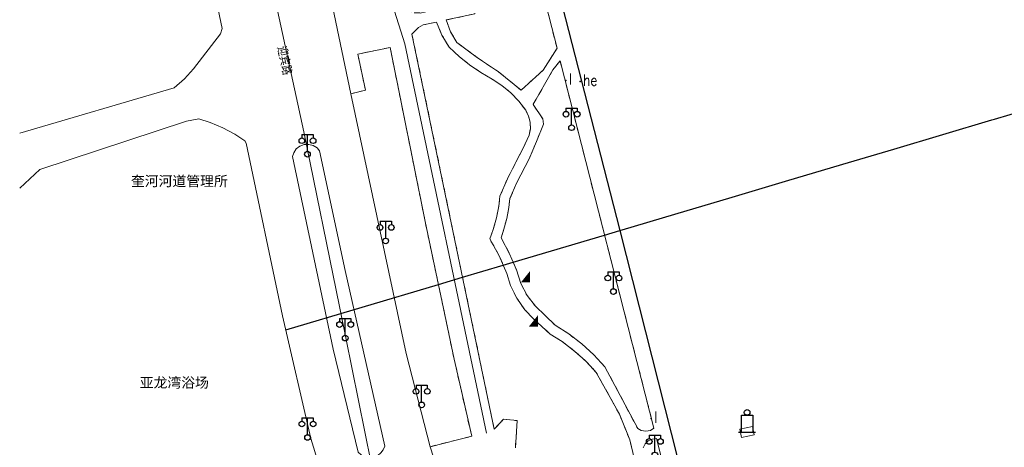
# Model space of a CAD drawing. Extents: x 39508475 to 39522402, y 3783947 to 3795549.
# Tile 150 of 256: x 39517750 to 39517925, y 3791075 to 3791151. Entities that reach past the tile are written whole.
import ezdxf
from ezdxf.enums import TextEntityAlignment as Align

# ---------------------------------------------------------------- set-up
doc = ezdxf.new("R2010")
doc.units = 0
doc.header["$PDSIZE"] = 0.2
doc.linetypes.add('X6', pattern=[2, 1, -1])
doc.layers.get('0').update_dxf_attribs({"linetype": 'CONTINUOUS'})
for name, color, linetype in [('DLSS', 4, 'CONTINUOUS'), ('JCDL_DMD', 30, 'CONTINUOUS'), ('JCDL_DMX_F', 30, 'CONTINUOUS'), ('JCDL_JMDD_F', 231, 'CONTINUOUS'), ('JCDL_JMDX_F', 231, 'CONTINUOUS'), ('JCDL_ZBM', 3, 'CONTINUOUS'), ('SXSS', 5, 'CONTINUOUS'), ('zdh', 7, 'CONTINUOUS'), ('断面线', 2, 'CONTINUOUS')]:
    doc.layers.add(name, color=color, linetype=linetype)
for name, color, linetype, lineweight in [('JCDL_ZBX', 3, 'CONTINUOUS', 0), ('TEXT1_ZJ', 7, 'CONTINUOUS', 0), ('TEXTL_ZJ', 7, 'CONTINUOUS', 0)]:
    doc.layers.add(name, color=color, linetype=linetype, lineweight=lineweight)
doc.styles.add('HT', font='simhei.ttf')
doc.styles.add('HZ', font='rs', dxfattribs={"width": 0.8, "bigfont": 'hztxt'})
doc.linetypes.add('10422', pattern='A,2,[150,AAA.SHX,S=1,R=0,X=0,Y=1],2,[177,AAA.SHX,S=1,R=0,X=0,Y=0.8],1e-09', length=4)
doc.linetypes.add('X35', pattern='A,2,[150,AAA.SHX,S=1,R=0,X=0,Y=1],2,[177,AAA.SHX,S=1,R=0,X=0,Y=0.8],1e-09', length=4)
doc.linetypes.add('X49', pattern='A,0,[5,symbolt.shx,S=1,R=0,X=0,Y=0],-10', length=10)
doc.linetypes.add('X7', pattern='A,6,-1.333,[149,symbolx.shx,S=0.25,R=0,X=0,Y=0],-1.333,[149,symbolx.shx,S=0.25,R=0,X=0,Y=0],-1.333', length=9.999)

# ---------------------------------------------------------------- blocks, each defined once
blk = doc.blocks.new('3521000')
at = {"color": 0}
for p, q in [((-1, 3.5), (1, 3.5)), ((0, 0.5), (0, 3.5))]:
    blk.add_line(p, q, dxfattribs=at)
at = {"color": 0, "linetype": 'Continuous', "flags": 128}
for points in [[(-1, 3.5), (-1, 2.9)], [(1, 3.5), (1, 2.9)]]:
    blk.add_lwpolyline(points, dxfattribs=at)
at = {"color": 0}
for centre in [(-1, 2.4), (1, 2.4), (0, 0)]:
    blk.add_circle(centre, 0.5, dxfattribs=at)
blk = doc.blocks.new('3613000')
at = {"color": 0}
for p, q in [((-1, 3), (1, 3)), ((-1, 0), (-1, 3)), ((1, 3), (1, 0)), ((-1.5, 0), (1.5, 0))]:
    blk.add_line(p, q, dxfattribs=at)
blk.add_circle((0, 3.5), 0.5, dxfattribs=at)
blk = doc.blocks.new('8622000')
at = {"linetype": 'Continuous'}
blk.add_hatch(color=0, dxfattribs=at).paths.add_polyline_path([(0.8, 2), (-0.8, 0), (0.8, 0)])

msp = doc.modelspace()

# ---------------------------------------------------------------- linework, layer by layer
at = {"layer": 'DLSS', "linetype": 'Continuous', "lineweight": 20}
for points in [[(39517764.87855, 3791250), (39517785.944, 3791149.84199)], [(39517793.266, 3791212.873), (39517794.57501, 3791206.24401), (39517808.76899, 3791138.266), (39517818.609, 3791092.121), (39517822.856, 3791075.565), (39517824.07401, 3791071.873), (39517829.507, 3791055.404), (39517834.828, 3791041.781), (39517853.094, 3791008.099), (39517858.69594, 3790999.99997)], [(39517750, 3791131.2775), (39517777.452, 3791139.33001), (39517779.26368, 3791140.91849), (39517780.87601, 3791142.70899), (39517785.65856, 3791148.88972), (39517785.944, 3791149.84199)], [(39517789.97099, 3791129.905), (39517788.21871, 3791131.06461), (39517786.05917, 3791132.22409), (39517783.79777, 3791133.16966), (39517781.793, 3791133.79899), (39517779.63799, 3791133.37701), (39517753.557, 3791124.821), (39517750, 3791121.48226)], [(39517830.25901, 3791007.14301), (39517821.348, 3791023.64401), (39517815.023, 3791037.676), (39517811.234, 3791047.183), (39517808.966, 3791053.24601), (39517801.708, 3791077.041), (39517796.652, 3791098.837), (39517790.202, 3791129.503), (39517789.97099, 3791129.905)]]:
    msp.add_lwpolyline(points, dxfattribs=at)
at = {"layer": 'DLSS', "linetype": 'X7', "lineweight": 0}
msp.add_lwpolyline([(39517774.84089, 3791250), (39517781.23101, 3791219.19962), (39517791.66429, 3791171.94301), (39517800.4444, 3791131.51368), (39517806.77249, 3791100.48559), (39517812.38772, 3791072.61749), (39517824.78529, 3791038.57668), (39517844.20494, 3791003.02512), (39517846.22996, 3791000)], dxfattribs=at)
at = {"layer": 'DLSS', "linetype": 'X6', "lineweight": 0}
for points in [[(39517825.712, 3791151.36899), (39517826.48949, 3791149.28724), (39517827.63, 3791147.38), (39517831.25621, 3791144.65869), (39517835.024, 3791142.13699), (39517839.023, 3791138.892), (39517842.91099, 3791142.45299), (39517845.396, 3791146.344), (39517841.034, 3791163.41801), (39517840.68441, 3791163.95788), (39517840.11501, 3791164.25699), (39517824.353, 3791164.80999), (39517816.735, 3791163.226), (39517818.71099, 3791153.22001), (39517820.05699, 3791152.637), (39517821.11701, 3791152.611), (39517830.376, 3791154.567), (39517830.82699, 3791152.46999), (39517825.712, 3791151.36899)], [(39517859.16442, 3791073.29253), (39517858.292, 3791076.77099), (39517856.453, 3791081.368), (39517852.36001, 3791088.768), (39517850.68341, 3791090.56902), (39517848.55959, 3791092.49998), (39517846.27648, 3791094.23967), (39517844.202, 3791095.563), (39517841.207, 3791098.284), (39517839.67956, 3791099.90518), (39517838.24343, 3791101.95804), (39517837.13762, 3791104.2061), (39517836.454, 3791106.32599), (39517835.14023, 3791109.48638), (39517833.458, 3791112.467), (39517834.06014, 3791114.14334), (39517834.63543, 3791116.2018), (39517835.04439, 3791118.29964), (39517835.258, 3791120.06799), (39517836.56982, 3791123.13208), (39517839.31203, 3791128.48325), (39517840.452, 3791130.909), (39517840.67266, 3791132.03885), (39517840.63735, 3791133.18947), (39517840.3507, 3791134.30436), (39517839.824, 3791135.32799), (39517838.59011, 3791136.95148), (39517837.17891, 3791138.42338), (39517835.61132, 3791139.72747), (39517833.905, 3791140.84401), (39517831.84276, 3791142.05791), (39517829.87092, 3791143.41364), (39517827.99499, 3791144.89924), (39517826.228, 3791146.51299), (39517824.96368, 3791148.68187), (39517824, 3791151), (39517821.643, 3791150.50201), (39517820.77, 3791150.011), (39517819.63999, 3791148.877), (39517834.23999, 3791078.662), (39517835.906, 3791080.426), (39517838.295, 3791080.19699), (39517837.994, 3791075.333)], [(39517822.856, 3791075.565), (39517830.239, 3791077.402), (39517827.127, 3791091.101), (39517821.97501, 3791115.55599), (39517815.766, 3791146.47401), (39517810.02499, 3791145.321), (39517811.374, 3791138.895), (39517808.76899, 3791138.266)], [(39517845.93699, 3791144.096), (39517844.65, 3791142.50001), (39517841.152, 3791136.36201), (39517842.84451, 3791133.81302), (39517842.97301, 3791132.88099), (39517841.74925, 3791129.77845), (39517840.433, 3791126.714), (39517838.25931, 3791122.48124), (39517837.03, 3791119.643), (39517836.83308, 3791118.06195), (39517836.46181, 3791116.10536), (39517835.95976, 3791114.17816), (39517835.46101, 3791112.665), (39517836.97794, 3791109.82321), (39517838.16745, 3791106.9911), (39517838.94714, 3791104.55082), (39517840.07419, 3791102.42025), (39517841.54108, 3791100.50823), (39517843.30201, 3791098.86301), (39517845.052, 3791097.15599), (39517847.4847, 3791095.59629), (39517849.77841, 3791093.83806), (39517851.91312, 3791091.8902), (39517853.877, 3791089.77), (39517859.70899, 3791078.80301), (39517860.34095, 3791078.44631), (39517861.15692, 3791078.30449), (39517861.97032, 3791078.46041), (39517862.596, 3791078.828), (39517845.93699, 3791144.096)], [(39517873.33001, 3791036.31701), (39517863.036, 3791077.04601), (39517862.27066, 3791076.92633), (39517861.57829, 3791076.57909), (39517861.02269, 3791076.03941), (39517860.658, 3791075.35599)]]:
    msp.add_lwpolyline(points, dxfattribs=at)
at = {"layer": 'JCDL_DMX_F', "color": 3, "linetype": 'X35', "lineweight": 0}
msp.add_lwpolyline([(39517877.85274, 3791078.64558), (39517878.16864, 3791077.17922), (39517880.41706, 3791077.66362), (39517880.10114, 3791079.12998), (39517877.85274, 3791078.64558)], dxfattribs=at)
at = {"layer": 'JCDL_JMDX_F', "linetype": 'Continuous', "lineweight": 0}
msp.add_lwpolyline([(39517805.6277, 3791092.91217), (39517810.11099, 3791074.615), (39517810.63481, 3791074.13729), (39517811.26439, 3791073.81131), (39517812.07503, 3791073.65123), (39517812.78128, 3791073.71342), (39517813.55146, 3791074.01273), (39517814.11438, 3791074.44373), (39517814.547, 3791075.00543), (39517814.81956, 3791075.65986), (39517807.78639, 3791106.86827), (39517803.247, 3791128.11501), (39517802.78448, 3791128.63204), (39517802.09897, 3791129.06085), (39517801.31672, 3791129.26552), (39517800.50904, 3791129.22741), (39517799.74954, 3791128.94995), (39517799.10747, 3791128.45847), (39517798.64135, 3791127.79776), (39517798.415, 3791127.142), (39517805.6277, 3791092.91217)], dxfattribs=at)
at = {"layer": 'JCDL_ZBM', "linetype": 'Continuous', "lineweight": 0}
for points in [[(39517841.034, 3791163.41801), (39517845.396, 3791146.344), (39517842.91099, 3791142.45299), (39517839.023, 3791138.892), (39517835.024, 3791142.13699), (39517831.25621, 3791144.65869), (39517827.63, 3791147.38), (39517826.48949, 3791149.28724), (39517825.712, 3791151.36899), (39517830.82699, 3791152.46999)], [(39517837.994, 3791075.333), (39517838.295, 3791080.19699), (39517835.906, 3791080.426), (39517834.23999, 3791078.662), (39517832.52744, 3791086.89808), (39517819.63999, 3791148.877), (39517820.77, 3791150.011), (39517821.643, 3791150.50201), (39517824, 3791151), (39517824.96368, 3791148.68187), (39517826.228, 3791146.51299), (39517827.99499, 3791144.89924), (39517829.87092, 3791143.41364), (39517831.84276, 3791142.05791), (39517833.905, 3791140.84401), (39517835.61132, 3791139.72747), (39517837.17891, 3791138.42338), (39517838.59011, 3791136.95148), (39517839.824, 3791135.32799), (39517840.3507, 3791134.30436), (39517840.63735, 3791133.18947), (39517840.67266, 3791132.03885), (39517840.452, 3791130.909), (39517839.31203, 3791128.48325), (39517838.05699, 3791126.11501), (39517836.56982, 3791123.13208), (39517835.258, 3791120.06799), (39517835.04439, 3791118.29964), (39517834.63543, 3791116.2018), (39517834.06014, 3791114.14334), (39517833.458, 3791112.467), (39517835.14023, 3791109.48638), (39517836.454, 3791106.32599), (39517837.13762, 3791104.2061), (39517838.24343, 3791101.95804), (39517839.67956, 3791099.90518), (39517841.207, 3791098.284), (39517844.202, 3791095.563), (39517846.27648, 3791094.23967), (39517848.55959, 3791092.49998), (39517850.37417, 3791090.85019), (39517850.68341, 3791090.56902), (39517852.36001, 3791088.768), (39517856.453, 3791081.368), (39517858.292, 3791076.77099), (39517859.16442, 3791073.29253)], [(39517827.127, 3791091.101), (39517830.239, 3791077.402), (39517822.856, 3791075.565), (39517818.609, 3791092.121), (39517808.76899, 3791138.266), (39517811.374, 3791138.895), (39517810.02499, 3791145.321), (39517815.766, 3791146.47401), (39517821.97501, 3791115.55599), (39517827.127, 3791091.101)], [(39517862.596, 3791078.828), (39517861.97032, 3791078.46041), (39517861.15692, 3791078.30449), (39517860.34095, 3791078.44631), (39517859.70899, 3791078.80301), (39517853.877, 3791089.77), (39517851.91312, 3791091.8902), (39517849.77841, 3791093.83806), (39517847.4847, 3791095.59629), (39517845.052, 3791097.15599), (39517843.30201, 3791098.86301), (39517841.54108, 3791100.50823), (39517840.07419, 3791102.42025), (39517838.94714, 3791104.55082), (39517838.16745, 3791106.9911), (39517836.97794, 3791109.82321), (39517835.46101, 3791112.665), (39517835.95976, 3791114.17816), (39517836.46181, 3791116.10536), (39517836.83308, 3791118.06195), (39517837.03, 3791119.643), (39517838.25931, 3791122.48124), (39517840.433, 3791126.714), (39517841.74925, 3791129.77845), (39517842.97301, 3791132.88099), (39517842.84451, 3791133.81302), (39517841.152, 3791136.36201), (39517844.65, 3791142.50001), (39517845.93699, 3791144.096), (39517862.596, 3791078.828)], [(39517805.6277, 3791092.91217), (39517798.415, 3791127.142), (39517798.64135, 3791127.79776), (39517799.10747, 3791128.45847), (39517799.74954, 3791128.94995), (39517800.50904, 3791129.22741), (39517801.31672, 3791129.26552), (39517802.09897, 3791129.06085), (39517802.78448, 3791128.63204), (39517803.247, 3791128.11501), (39517807.78639, 3791106.86827), (39517814.81956, 3791075.65986), (39517814.547, 3791075.00543), (39517814.11438, 3791074.44373), (39517813.55146, 3791074.01273), (39517812.78128, 3791073.71342), (39517812.07503, 3791073.65123), (39517811.26439, 3791073.81131), (39517810.63481, 3791074.13729), (39517810.11099, 3791074.615), (39517805.6277, 3791092.91217)], [(39517860.658, 3791075.35599), (39517861.02269, 3791076.03941), (39517861.57829, 3791076.57909), (39517862.27066, 3791076.92633), (39517863.036, 3791077.04601), (39517873.33001, 3791036.31701)]]:
    msp.add_lwpolyline(points, dxfattribs=at)
at = {"layer": 'JCDL_ZBX', "color": 114, "linetype": 'X49', "lineweight": 0, "true_color": 0x009944}
msp.add_lwpolyline([(39517796.00118, 3791250), (39517802.47442, 3791219.54548), (39517803.46349, 3791215.09363), (39517816.19651, 3791154.08557), (39517818.38119, 3791147.15859), (39517832.8816, 3791077.95572)], dxfattribs=at)
at = {"layer": 'SXSS', "linetype": '10422', "flags": 128}
msp.add_lwpolyline([(39517816.17, 3791638.54301), (39517810.60847, 3791637.48878), (39517807.43912, 3791636.55721), (39517802.61833, 3791634.63633), (39517798.45121, 3791632.4238), (39517794.53495, 3791629.79263), (39517790.22634, 3791626.12137), (39517787.31228, 3791623.03232), (39517785.53503, 3791620.82785), (39517783.207, 3791616.619), (39517784.19379, 3791612.99735), (39517785.98488, 3791606.8209), (39517789.12295, 3791598.90226), (39517790.17688, 3791584.85268), (39517790.06222, 3791582.08979), (39517788.75987, 3791573.77275), (39517788.00957, 3791570.98092), (39517786.69104, 3791566.32239), (39517784.85173, 3791561.63229), (39517783.16345, 3791558.50106), (39517782.64801, 3791557.10201), (39517781.24405, 3791554.42965), (39517778.78232, 3791550.31746), (39517775.00859, 3791545.13295), (39517772.35614, 3791540.13876), (39517770.7726, 3791536.06988), (39517770.004, 3791529.82001), (39517770.00867, 3791529.25676), (39517770.376, 3791518.681), (39517772.24402, 3791510.01033), (39517774.40066, 3791500), (39517795.49256, 3791396.17244), (39517814.51738, 3791297.55822), (39517823.70386, 3791250), (39517828.707, 3791224.007), (39517828.19699, 3791221.11), (39517825.497, 3791219.43799), (39517813.53153, 3791215.70686), (39517816.217, 3791202.527), (39517817.785, 3791193.116), (39517815.774, 3791192.681), (39517816.83101, 3791187.793), (39517818.76547, 3791188.4172), (39517820.122, 3791182.12799), (39517821.53201, 3791178.561), (39517823.753, 3791167.596), (39517824.76242, 3791167.6686), (39517841.45499, 3791166.98801), (39517842.8443, 3791166.3787), (39517843.488, 3791165.00501), (39517856.53016, 3791113.96335), (39517875.90001, 3791037.523), (39517876.794, 3791034.65901), (39517878.75199, 3791030.761), (39517883.266, 3791024.221), (39517900.22052, 3791000), (39517904.365, 3790995.04401), (39517904.80975, 3790995.28725), (39517905.43285, 3790995.54879), (39517906.24759, 3790995.77072), (39517906.91725, 3790995.86133), (39517907.42394, 3790995.87767), (39517907.93011, 3790995.84959), (39517908.26535, 3790995.80629), (39517909.56404, 3790995.44054), (39517910.02373, 3790995.22682), (39517911.14042, 3790994.4696), (39517911.73699, 3790993.87201), (39517923.21273, 3790977.19934), (39517923.43595, 3790976.77449), (39517923.71712, 3790976.02621), (39517923.82891, 3790975.55949), (39517923.89675, 3790975.08438), (39517923.92005, 3790974.60502), (39517923.88154, 3790973.96646), (39517923.80081, 3790973.49337), (39517923.50931, 3790972.57995), (39517923.37495, 3790972.28951), (39517922.96256, 3790971.60474), (39517922.66589, 3790971.22749), (39517921.71701, 3790970.37301), (39517924.02323, 3790966.95305), (39517926.15883, 3790964.13508), (39517927.28, 3790962.768), (39517993.85778, 3790890.23909), (39518000, 3790883.54785), (39518050.778, 3790828.23101), (39518062.54804, 3790817.03487), (39518136.40542, 3790751.45125), (39518145.353, 3790743.506), (39518148.27331, 3790741.33894), (39518218.73395, 3790694.66785), (39518273.905, 3790658.736), (39518396.16042, 3790606.11569), (39518465.49128, 3790576.35928), (39518468.57274, 3790575.65727), (39518473.25818, 3790574.94152), (39518478.69369, 3790574.26968), (39518486.83399, 3790573.14416), (39518500, 3790571.42848), (39518524.74501, 3790568.12), (39518526.10412, 3790567.85256), (39518527.0525, 3790567.22675), (39518527.783, 3790566.19899), (39518528.411, 3790565.331), (39518529.241, 3790564.422), (39518550.364, 3790540.806), (39518557.42522, 3790532.54403), (39518570.02901, 3790517.79699), (39518580.30214, 3790500.46116), (39518582.18624, 3790501.31972)], dxfattribs=at)
at = {"layer": 'zdh', "linetype": 'Continuous'}
for p in [(39517846.98, 3791140.632, 36.726), (39517849.51, 3791140.432, 36.701), (39517862.13, 3791080.552, 36.701)]:
    msp.add_point(p, dxfattribs=at)
at = {"layer": '断面线', "color": 1, "flags": 128}
msp.add_lwpolyline([(39517797.23398, 3791096.32814), (39517824.32817, 3791104.3862), (39517828.62535, 3791105.66422), (39517835.83745, 3791107.80916), (39517837.60328, 3791108.33433), (39517853.83281, 3791113.16114), (39517856.53016, 3791113.96335), (39517856.93017, 3791114.08232), (39517866.29189, 3791116.86658), (39517876.47938, 3791119.89643), (39517885.97297, 3791122.71991), (39517896.13812, 3791125.74312), (39517905.19088, 3791128.43549), (39517922.58122, 3791133.60753), (39517923.03697, 3791133.74307), (39517931.39213, 3791136.22797)], dxfattribs=at)

# ---------------------------------------------------------------- block references
at = {"layer": 'JCDL_DMD'}
for p in [(39517839.77501, 3791104.736), (39517841.185, 3791096.89101)]:
    msp.add_blockref('8622000', p, dxfattribs=at)
at = {"layer": 'JCDL_JMDD_F'}
for name, p in [('3521000', (39517847.97281, 3791132.2309)), ('3521000', (39517801.08499, 3791127.52)), ('3521000', (39517814.976, 3791112.108)), ('3521000', (39517855.40101, 3791103.12799)), ('3521000', (39517807.785, 3791094.85699)), ('3521000', (39517821.35801, 3791082.98399)), ('3613000', (39517879.13489, 3791078.1546)), ('3521000', (39517801.099, 3791077.193)), ('3521000', (39517862.757, 3791074.094))]:
    msp.add_blockref(name, p, dxfattribs=at)

# ---------------------------------------------------------------- texts
at = {"layer": 'TEXT1_ZJ', "style": 'HT'}
for s, p in [('奎河河道管理所', (39517769.75075, 3791121.30733)), ('亚龙湾浴场', (39517771.31516, 3791085.50984))]:
    msp.add_text(s, height=1.8, dxfattribs=at).set_placement(p, align=Align.BOTTOM_LEFT)
at = {"layer": 'TEXTL_ZJ', "style": 'HZ', "width": 0.8}
msp.add_text('迎宾路', height=1.8, rotation=-77.8687099, dxfattribs=at).set_placement((39517795.07643, 3791146.40315), align=Align.BOTTOM_LEFT)
at = {"layer": 'zdh', "linetype": 'Continuous', "style": 'HZ', "width": 0.8}
for s, p in [('l', (39517847.48, 3791139.882, 36.726)), ('he', (39517850.01, 3791139.682, 36.701)), ('l', (39517862.63, 3791079.802, 36.701))]:
    msp.add_text(s, height=2, dxfattribs=at).set_placement(p)

doc.saveas('drawing.dxf')
